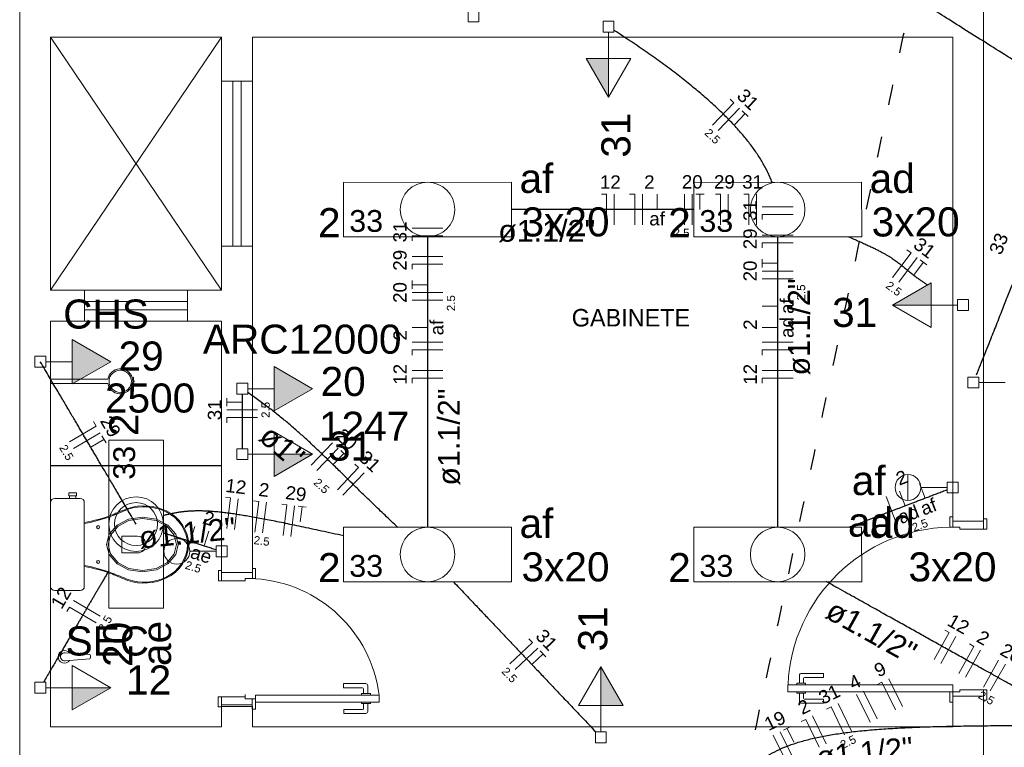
# Model space of a CAD drawing. Header units: millimetres. Extents: x 26 to 1362, y 24 to 358.
# Tile 238 of 256: x 1284.72 to 1289.5, y 259.91 to 263.45. Entities that reach past the tile are written whole.
import ezdxf

# ---------------------------------------------------------------- set-up
doc = ezdxf.new("R2010")
doc.units = ezdxf.units.MM
doc.linetypes.add('DOT2', pattern=[3.175, 0, -3.175])
doc.layers.add('ARQ-PISO', color=8, linetype='Continuous')
for name, color, linetype, lineweight in [('EL-Condutos', 4, 'Continuous', 30), ('EL-Fios', 9, 'Continuous', 20), ('EL-Textos condutos', 7, 'Continuous', 20), ('EL-Textos fios', 7, 'Continuous', 20), ('EL-Textos pontos', 5, 'Continuous', 20), ('MB ALVENARIA', 7, 'Continuous', 20), ('MB ESQUADRIA', 7, 'Continuous', 20), ('MB MOBILIÁRIO', 8, 'Continuous', 5), ('MB TEXTO 0', 7, 'Continuous', 20), ('P-SIMBOL', 5, 'Continuous', 20)]:
    doc.layers.add(name, color=color, linetype=linetype, lineweight=lineweight)
doc.styles.add('arial', font='arial.ttf')
doc.styles.add('AvantGardeBkBT', font='txt')

msp = doc.modelspace()

# ---------------------------------------------------------------- hatches: boundary and pattern name
at = {"layer": 'P-SIMBOL', "linetype": 'Continuous'}
for points in [[(1287.5786, 263.2569), (1287.5786, 263.0694), (1287.4704, 263.2569)], [(1289.1465, 262.0591), (1288.959, 262.0591), (1289.1465, 262.1674)], [(1284.9726, 261.6759), (1285.1601, 261.7842), (1284.9726, 261.8924)], [(1285.9536, 261.5447), (1286.141, 261.6529), (1285.9535, 261.7612)], [(1285.9536, 261.3348), (1286.1411, 261.3348), (1285.9536, 261.2265)], [(1287.5413, 260.114), (1287.5413, 260.3015), (1287.6495, 260.114)], [(1284.9726, 260.2002), (1285.1601, 260.2002), (1284.9726, 260.092)]]:
    msp.add_hatch(color=256, dxfattribs=at).paths.add_polyline_path(points)

# ---------------------------------------------------------------- linework, layer by layer
at = {"layer": 'ARQ-PISO'}
msp.add_lwpolyline([(1284.868, 261.2805), (1284.868, 261.2805), (1285.699, 261.2805)], dxfattribs=at)
at = {"layer": 'EL-Condutos', "linetype": 'DOT2', "ltscale": 0.05}
msp.add_spline([(1285.0543, 244.8112), (1285.4741, 246.78), (1285.867, 248.6223), (1286.2347, 250.3469), (1286.5793, 251.963), (1286.9027, 253.4796), (1287.2069, 254.9057), (1287.4936, 256.2505), (1287.7649, 257.5229), (1288.0228, 258.7319), (1288.269, 259.8867), (1288.5056, 260.9963), (1288.7345, 262.0696), (1288.9576, 263.1159), (1289.1768, 264.144), (1289.3942, 265.1631), (1289.6115, 266.1822), (1289.8307, 267.2104), (1290.0538, 268.2566), (1290.2827, 269.33), (1290.5193, 270.4396), (1290.7656, 271.5944), (1291.0234, 272.8034), (1291.2947, 274.0758), (1291.5815, 275.4205), (1291.8856, 276.8467), (1292.209, 278.3633), (1292.5536, 279.9794), (1292.9214, 281.704), (1293.3142, 283.5462), (1293.734, 285.5151)], degree=3, dxfattribs=at)
at = {"layer": 'EL-Condutos', "linetype": 'Continuous'}
for points in [[(1289.7541, 263.1175), (1289.6317, 263.1947), (1289.5164, 263.2674), (1289.4079, 263.3359), (1289.3055, 263.4004), (1289.2089, 263.4614), (1289.1174, 263.519), (1289.0306, 263.5738), (1288.9481, 263.6258), (1288.8692, 263.6756), (1288.7934, 263.7233), (1288.7204, 263.7694), (1288.6496, 263.8141), (1288.5804, 263.8577), (1288.5123, 263.9006), (1288.445, 263.9431), (1288.3778, 263.9855), (1288.3103, 264.0281), (1288.2419, 264.0712), (1288.1722, 264.1151), (1288.1006, 264.1603), (1288.0267, 264.2069), (1287.95, 264.2553), (1287.8699, 264.3058), (1287.7859, 264.3588), (1287.6976, 264.4145), (1287.6044, 264.4732), (1287.5058, 264.5354), (1287.4014, 264.6013), (1287.2905, 264.6711), (1287.1729, 264.7454)], [(1288.373, 262.6559), (1288.3641, 262.6783), (1288.3541, 262.7008), (1288.3428, 262.7235), (1288.3304, 262.7462), (1288.3167, 262.7692), (1288.3019, 262.7922), (1288.2859, 262.8155), (1288.2687, 262.8388), (1288.2503, 262.8623), (1288.2308, 262.886), (1288.2102, 262.9098), (1288.1884, 262.9337), (1288.1654, 262.9579), (1288.1413, 262.9821), (1288.1161, 263.0066), (1288.0898, 263.0312), (1288.0623, 263.0559), (1288.0337, 263.0808), (1288.0041, 263.1059), (1287.9733, 263.1312), (1287.9414, 263.1566), (1287.9085, 263.1822), (1287.8744, 263.208), (1287.8393, 263.234), (1287.8031, 263.2602), (1287.7658, 263.2865), (1287.7275, 263.313), (1287.6881, 263.3397), (1287.6477, 263.3666), (1287.6062, 263.3937)], [(1289.7537, 262.6989), (1289.7398, 262.6638), (1289.7265, 262.6302), (1289.7137, 262.598), (1289.7014, 262.5669), (1289.6895, 262.537), (1289.678, 262.508), (1289.6668, 262.4797), (1289.6559, 262.4521), (1289.6452, 262.4251), (1289.6346, 262.3984), (1289.6241, 262.3719), (1289.6136, 262.3454), (1289.6031, 262.3189), (1289.5925, 262.2922), (1289.5818, 262.2652), (1289.5709, 262.2376), (1289.5597, 262.2094), (1289.5482, 262.1804), (1289.5363, 262.1504), (1289.524, 262.1194), (1289.5112, 262.0872), (1289.4979, 262.0536), (1289.484, 262.0185), (1289.4694, 261.9817), (1289.4541, 261.9431), (1289.4381, 261.9026), (1289.4212, 261.8601), (1289.4035, 261.8153), (1289.3848, 261.7681), (1289.3651, 261.7184)], [(1287.9923, 262.5235), (1287.9568, 262.5235), (1287.9226, 262.5235), (1287.8895, 262.5235), (1287.8575, 262.5235), (1287.8265, 262.5235), (1287.7963, 262.5235), (1287.767, 262.5235), (1287.7383, 262.5235), (1287.7103, 262.5235), (1287.6828, 262.5235), (1287.6557, 262.5235), (1287.629, 262.5235), (1287.6025, 262.5235), (1287.5762, 262.5235), (1287.55, 262.5235), (1287.5238, 262.5235), (1287.4976, 262.5235), (1287.4711, 262.5235), (1287.4444, 262.5235), (1287.4173, 262.5235), (1287.3898, 262.5235), (1287.3618, 262.5235), (1287.3331, 262.5235), (1287.3037, 262.5235), (1287.2736, 262.5235), (1287.2425, 262.5235), (1287.2105, 262.5235), (1287.1775, 262.5235), (1287.1432, 262.5235), (1287.1078, 262.5235)], [(1286.6995, 262.3913), (1286.6995, 262.3265), (1286.6995, 262.2655), (1286.6995, 262.2078), (1286.6995, 262.1532), (1286.6995, 262.1015), (1286.6995, 262.0525), (1286.6995, 262.0058), (1286.6995, 261.9612), (1286.6995, 261.9184), (1286.6995, 261.8772), (1286.6995, 261.8373), (1286.6995, 261.7984), (1286.6995, 261.7603), (1286.6995, 261.7228), (1286.6995, 261.6855), (1286.6995, 261.6482), (1286.6995, 261.6107), (1286.6995, 261.5726), (1286.6995, 261.5337), (1286.6995, 261.4938), (1286.6995, 261.4526), (1286.6995, 261.4098), (1286.6995, 261.3652), (1286.6995, 261.3185), (1286.6995, 261.2695), (1286.6995, 261.2178), (1286.6995, 261.1632), (1286.6995, 261.1055), (1286.6995, 261.0444), (1286.6995, 260.9797)], [(1288.4005, 260.9797), (1288.4005, 261.0444), (1288.4005, 261.1055), (1288.4005, 261.1632), (1288.4005, 261.2178), (1288.4005, 261.2695), (1288.4005, 261.3185), (1288.4005, 261.3652), (1288.4005, 261.4098), (1288.4005, 261.4526), (1288.4005, 261.4938), (1288.4005, 261.5337), (1288.4005, 261.5726), (1288.4005, 261.6107), (1288.4005, 261.6482), (1288.4005, 261.6855), (1288.4005, 261.7228), (1288.4005, 261.7603), (1288.4005, 261.7984), (1288.4005, 261.8373), (1288.4005, 261.8772), (1288.4005, 261.9184), (1288.4005, 261.9612), (1288.4005, 262.0058), (1288.4005, 262.0525), (1288.4005, 262.1015), (1288.4005, 262.1532), (1288.4005, 262.2078), (1288.4005, 262.2655), (1288.4005, 262.3265), (1288.4005, 262.3913)], [(1288.7437, 262.3914), (1288.7704, 262.3801), (1288.7951, 262.3694), (1288.8179, 262.3592), (1288.839, 262.3495), (1288.8583, 262.3404), (1288.8761, 262.3316), (1288.8925, 262.3233), (1288.9075, 262.3153), (1288.9213, 262.3077), (1288.934, 262.3003), (1288.9458, 262.2932), (1288.9566, 262.2863), (1288.9666, 262.2796), (1288.976, 262.273), (1288.9849, 262.2666), (1288.9933, 262.2602), (1289.0014, 262.2538), (1289.0093, 262.2474), (1289.0171, 262.241), (1289.025, 262.2345), (1289.0329, 262.2279), (1289.0411, 262.2211), (1289.0497, 262.2142), (1289.0587, 262.207), (1289.0683, 262.1995), (1289.0785, 262.1918), (1289.0896, 262.1837), (1289.1016, 262.1752), (1289.1147, 262.1663), (1289.1288, 262.1569)], [(1285.2835, 260.995), (1285.261, 261.0332), (1285.24, 261.0689), (1285.2202, 261.1023), (1285.2017, 261.1337), (1285.1844, 261.1631), (1285.1681, 261.1907), (1285.1527, 261.2168), (1285.1382, 261.2415), (1285.1243, 261.2649), (1285.1111, 261.2873), (1285.0984, 261.3088), (1285.0862, 261.3296), (1285.0742, 261.3499), (1285.0624, 261.3698), (1285.0508, 261.3896), (1285.0391, 261.4094), (1285.0274, 261.4293), (1285.0154, 261.4496), (1285.0031, 261.4704), (1284.9904, 261.4919), (1284.9772, 261.5143), (1284.9634, 261.5377), (1284.9489, 261.5624), (1284.9335, 261.5885), (1284.9172, 261.6161), (1284.8998, 261.6455), (1284.8813, 261.6769), (1284.8616, 261.7103), (1284.8406, 261.746), (1284.818, 261.7842)], [(1285.799, 261.6264), (1285.799, 261.6143), (1285.799, 261.6029), (1285.799, 261.592), (1285.799, 261.5818), (1285.799, 261.5721), (1285.799, 261.5629), (1285.799, 261.5541), (1285.799, 261.5458), (1285.799, 261.5377), (1285.799, 261.53), (1285.799, 261.5224), (1285.799, 261.5151), (1285.799, 261.508), (1285.799, 261.5009), (1285.799, 261.4939), (1285.799, 261.4868), (1285.799, 261.4798), (1285.799, 261.4726), (1285.799, 261.4653), (1285.799, 261.4578), (1285.799, 261.45), (1285.799, 261.442), (1285.799, 261.4336), (1285.799, 261.4248), (1285.799, 261.4156), (1285.799, 261.4059), (1285.799, 261.3957), (1285.799, 261.3849), (1285.799, 261.3734), (1285.799, 261.3613)], [(1286.5551, 260.9793), (1286.5234, 261.0091), (1286.493, 261.0378), (1286.4637, 261.0657), (1286.4356, 261.0928), (1286.4085, 261.119), (1286.3823, 261.1445), (1286.357, 261.1692), (1286.3325, 261.1932), (1286.3087, 261.2167), (1286.2856, 261.2395), (1286.2629, 261.2617), (1286.2407, 261.2835), (1286.2189, 261.3047), (1286.1974, 261.3256), (1286.176, 261.346), (1286.1548, 261.3661), (1286.1337, 261.3859), (1286.1125, 261.4055), (1286.0912, 261.4248), (1286.0697, 261.444), (1286.0478, 261.463), (1286.0257, 261.4819), (1286.003, 261.5008), (1285.9799, 261.5197), (1285.9561, 261.5386), (1285.9316, 261.5575), (1285.9064, 261.5766), (1285.8802, 261.5959), (1285.8532, 261.6154), (1285.8251, 261.6351)], [(1288.7478, 260.9804), (1288.7611, 260.9855), (1288.7743, 260.9905), (1288.7873, 260.9955), (1288.8001, 261.0004), (1288.8129, 261.0053), (1288.8256, 261.0102), (1288.8384, 261.0151), (1288.8512, 261.02), (1288.864, 261.0249), (1288.877, 261.0299), (1288.8902, 261.0349), (1288.9035, 261.04), (1288.9171, 261.0452), (1288.931, 261.0505), (1288.9452, 261.0559), (1288.9597, 261.0615), (1288.9747, 261.0672), (1288.9901, 261.0731), (1289.006, 261.0792), (1289.0224, 261.0855), (1289.0394, 261.092), (1289.057, 261.0988), (1289.0753, 261.1057), (1289.0942, 261.113), (1289.1139, 261.1205), (1289.1344, 261.1283), (1289.1556, 261.1365), (1289.1777, 261.1449), (1289.2007, 261.1537), (1289.2247, 261.1629)], [(1286.2926, 260.9377), (1286.237, 260.9499), (1286.1843, 260.9614), (1286.1342, 260.9722), (1286.0867, 260.9823), (1286.0418, 260.9917), (1285.9992, 261.0005), (1285.9589, 261.0086), (1285.9208, 261.0161), (1285.8848, 261.023), (1285.8507, 261.0292), (1285.8185, 261.0348), (1285.788, 261.0398), (1285.7592, 261.0442), (1285.7318, 261.048), (1285.706, 261.0513), (1285.6814, 261.0539), (1285.658, 261.056), (1285.6358, 261.0575), (1285.6145, 261.0585), (1285.5942, 261.059), (1285.5746, 261.0589), (1285.5557, 261.0583), (1285.5373, 261.0572), (1285.5194, 261.0557), (1285.5019, 261.0536), (1285.4846, 261.051), (1285.4674, 261.048), (1285.4503, 261.0445), (1285.433, 261.0405), (1285.4156, 261.0361)], [(1285.4162, 260.9528), (1285.4246, 260.9501), (1285.4327, 260.9476), (1285.4406, 260.9451), (1285.4483, 260.9426), (1285.4558, 260.9402), (1285.4632, 260.9379), (1285.4704, 260.9356), (1285.4776, 260.9333), (1285.4847, 260.931), (1285.4917, 260.9288), (1285.4988, 260.9265), (1285.5059, 260.9243), (1285.5131, 260.922), (1285.5204, 260.9197), (1285.5278, 260.9173), (1285.5353, 260.9149), (1285.543, 260.9125), (1285.5509, 260.91), (1285.559, 260.9074), (1285.5675, 260.9047), (1285.5762, 260.9019), (1285.5852, 260.8991), (1285.5946, 260.8961), (1285.6043, 260.893), (1285.6145, 260.8897), (1285.6251, 260.8864), (1285.6362, 260.8828), (1285.6478, 260.8792), (1285.6599, 260.8753), (1285.6725, 260.8713)], [(1285.1507, 260.7682), (1285.14, 260.7499), (1285.1296, 260.7322), (1285.1196, 260.7152), (1285.11, 260.6987), (1285.1006, 260.6826), (1285.0914, 260.667), (1285.0825, 260.6517), (1285.0737, 260.6367), (1285.065, 260.6218), (1285.0563, 260.6071), (1285.0477, 260.5924), (1285.0391, 260.5777), (1285.0305, 260.5629), (1285.0217, 260.5479), (1285.0128, 260.5327), (1285.0037, 260.5172), (1284.9944, 260.5013), (1284.9848, 260.4849), (1284.9749, 260.4681), (1284.9647, 260.4506), (1284.954, 260.4324), (1284.943, 260.4136), (1284.9315, 260.3939), (1284.9194, 260.3733), (1284.9068, 260.3518), (1284.8936, 260.3292), (1284.8798, 260.3056), (1284.8652, 260.2808), (1284.85, 260.2548), (1284.834, 260.2274)], [(1286.8254, 260.7147), (1286.8539, 260.6846), (1286.881, 260.6561), (1286.9066, 260.6291), (1286.9309, 260.6034), (1286.9541, 260.579), (1286.9762, 260.5556), (1286.9975, 260.5332), (1287.0179, 260.5116), (1287.0377, 260.4908), (1287.0569, 260.4705), (1287.0757, 260.4506), (1287.0943, 260.4311), (1287.1126, 260.4117), (1287.1309, 260.3924), (1287.1493, 260.3731), (1287.1678, 260.3535), (1287.1867, 260.3336), (1287.206, 260.3132), (1287.2259, 260.2923), (1287.2464, 260.2706), (1287.2678, 260.2481), (1287.2901, 260.2245), (1287.3134, 260.1999), (1287.3379, 260.1741), (1287.3637, 260.1468), (1287.391, 260.1181), (1287.4197, 260.0877), (1287.4502, 260.0556), (1287.4824, 260.0216), (1287.5165, 259.9856)], [(1289.7539, 260.0911), (1289.7018, 260.1202), (1289.6524, 260.1479), (1289.6055, 260.1741), (1289.5609, 260.199), (1289.5186, 260.2226), (1289.4782, 260.2452), (1289.4396, 260.2668), (1289.4027, 260.2874), (1289.3672, 260.3073), (1289.333, 260.3264), (1289.2998, 260.3449), (1289.2676, 260.3629), (1289.2361, 260.3805), (1289.2051, 260.3978), (1289.1745, 260.4149), (1289.1441, 260.4319), (1289.1137, 260.4489), (1289.0831, 260.466), (1289.0522, 260.4833), (1289.0207, 260.5009), (1288.9885, 260.5189), (1288.9554, 260.5374), (1288.9212, 260.5565), (1288.8858, 260.5763), (1288.8489, 260.5969), (1288.8104, 260.6184), (1288.7701, 260.641), (1288.7278, 260.6646), (1288.6833, 260.6894), (1288.6365, 260.7156)], [(1288.1423, 259.1652), (1288.1369, 259.2452), (1288.1341, 259.32), (1288.1341, 259.3898), (1288.1371, 259.4547), (1288.1432, 259.515), (1288.1525, 259.5709), (1288.1653, 259.6224), (1288.1816, 259.6698), (1288.2017, 259.7133), (1288.2256, 259.753), (1288.2536, 259.789), (1288.2858, 259.8216), (1288.3223, 259.851), (1288.3633, 259.8772), (1288.4089, 259.9005), (1288.4593, 259.9211), (1288.5147, 259.9391), (1288.5752, 259.9547), (1288.6409, 259.9681), (1288.7121, 259.9794), (1288.7888, 259.9888), (1288.8712, 259.9965), (1288.9595, 260.0026), (1289.0539, 260.0074), (1289.1543, 260.011), (1289.2612, 260.0135), (1289.3745, 260.0152), (1289.4944, 260.0163), (1289.6211, 260.0168), (1289.7548, 260.017)]]:
    msp.add_spline(points, degree=3, dxfattribs=at)
at = {"layer": 'EL-Fios'}
for p, q in [((1288.084, 262.9334), (1288.1878, 263.0417)), ((1288.1698, 263.059), (1288.1878, 263.0417)), ((1288.111, 262.9075), (1288.2149, 263.0157)), ((1288.19, 262.9356), (1288.242, 262.9897)), ((1288.2275, 263.0036), (1288.2564, 262.9759)), ((1287.5438, 262.5985), (1287.5688, 262.5985)), ((1287.5688, 262.4485), (1287.5688, 262.5985)), ((1287.6063, 262.4485), (1287.6063, 262.5985)), ((1287.6813, 262.5985), (1287.7063, 262.5985)), ((1287.7063, 262.4485), (1287.7063, 262.5985)), ((1287.7438, 262.4485), (1287.7438, 262.5985)), ((1287.8145, 262.5235), (1287.8145, 262.5985)), ((1287.9478, 262.4485), (1287.9478, 262.5985)), ((1287.9853, 262.4485), (1287.9853, 262.5985)), ((1288.0028, 262.5985), (1288.0428, 262.5985)), ((1288.0228, 262.5235), (1288.0228, 262.5985)), ((1288.0978, 262.5985), (1288.1228, 262.5985)), ((1288.1228, 262.4485), (1288.1228, 262.5985)), ((1288.1603, 262.4485), (1288.1603, 262.5985)), ((1288.2353, 262.5985), (1288.2603, 262.5985)), ((1288.2603, 262.4485), (1288.2603, 262.5985)), ((1288.2978, 262.4485), (1288.2978, 262.5985)), ((1288.4755, 262.5372), (1288.3255, 262.5372)), ((1288.4755, 262.4997), (1288.3255, 262.4997)), ((1288.3255, 262.4747), (1288.3255, 262.4997)), ((1286.7745, 262.4332), (1286.6245, 262.4332)), ((1286.7745, 262.3957), (1286.6245, 262.3957)), ((1286.6245, 262.3707), (1286.6245, 262.3957)), ((1288.4755, 262.3997), (1288.3255, 262.3997)), ((1288.4755, 262.3622), (1288.3255, 262.3622)), ((1288.3255, 262.3372), (1288.3255, 262.3622)), ((1289.0285, 262.3276), (1289.0485, 262.3125)), ((1286.7745, 262.2957), (1286.6245, 262.2957)), ((1288.3255, 262.2422), (1288.3255, 262.2822)), ((1288.9584, 262.1926), (1289.0485, 262.3125)), ((1288.9884, 262.1701), (1289.0785, 262.29)), ((1289.0925, 262.2795), (1289.1245, 262.2555)), ((1286.7745, 262.2582), (1286.6245, 262.2582)), ((1286.6245, 262.2332), (1286.6245, 262.2582)), ((1288.4005, 262.2622), (1288.3255, 262.2622)), ((1288.4755, 262.2247), (1288.3255, 262.2247)), ((1289.0634, 262.2075), (1289.1085, 262.2675)), ((1286.6245, 262.1382), (1286.6245, 262.1782)), ((1288.4755, 262.1872), (1288.3255, 262.1872)), ((1286.6995, 262.1582), (1286.6245, 262.1582)), ((1286.7745, 262.1207), (1286.6245, 262.1207)), ((1286.7745, 262.0832), (1286.6245, 262.0832)), ((1288.4005, 262.054), (1288.3255, 262.054)), ((1286.6995, 261.95), (1286.6245, 261.95)), ((1288.4005, 261.95), (1288.3255, 261.95)), ((1286.7745, 261.8792), (1286.6245, 261.8792)), ((1286.7745, 261.8417), (1286.6245, 261.8417)), ((1286.6245, 261.8167), (1286.6245, 261.8417)), ((1288.4755, 261.8792), (1288.3255, 261.8792)), ((1288.4755, 261.8417), (1288.3255, 261.8417)), ((1288.3255, 261.8167), (1288.3255, 261.8417)), ((1286.7745, 261.7417), (1286.6245, 261.7417)), ((1286.7745, 261.7042), (1286.6245, 261.7042)), ((1286.6245, 261.6792), (1286.6245, 261.7042)), ((1288.4755, 261.7417), (1288.3255, 261.7417)), ((1288.4755, 261.7042), (1288.3255, 261.7042)), ((1288.3255, 261.6792), (1288.3255, 261.7042)), ((1285.724, 261.5676), (1285.724, 261.6076)), ((1285.799, 261.5876), (1285.724, 261.5876)), ((1285.874, 261.5501), (1285.724, 261.5501)), ((1285.874, 261.5126), (1285.724, 261.5126)), ((1285.724, 261.4876), (1285.724, 261.5126)), ((1284.9603, 261.3953), (1285.0895, 261.4715)), ((1285.0768, 261.493), (1285.0895, 261.4715)), ((1284.9794, 261.363), (1285.1086, 261.4392)), ((1285.1175, 261.4241), (1285.1378, 261.3897)), ((1285.063, 261.3688), (1285.1276, 261.4069)), ((1286.1346, 261.2819), (1286.238, 261.3906)), ((1286.1618, 261.256), (1286.2652, 261.3647)), ((1286.2407, 261.2845), (1286.2924, 261.3389)), ((1286.2779, 261.3526), (1286.3068, 261.3251)), ((1286.2614, 261.1613), (1286.3648, 261.2699)), ((1286.3467, 261.2871), (1286.3648, 261.2699)), ((1286.2886, 261.1354), (1286.392, 261.2441)), ((1289.1168, 261.1216), (1289.0899, 261.1916)), ((1285.718, 261.1254), (1285.7428, 261.1223)), ((1288.9804, 260.9891), (1288.9267, 261.1292)), ((1289.0196, 261.0844), (1288.9928, 261.1545)), ((1285.7246, 260.9734), (1285.7428, 261.1223)), ((1285.7618, 260.9689), (1285.78, 261.1178)), ((1285.8545, 261.1087), (1285.8793, 261.1056)), ((1285.8611, 260.9567), (1285.8793, 261.1056)), ((1285.8983, 260.9522), (1285.9165, 261.1011)), ((1285.9909, 261.092), (1286.0158, 261.0889)), ((1285.9975, 260.94), (1286.0158, 261.0889)), ((1286.0348, 260.9355), (1286.053, 261.0844)), ((1286.0703, 261.0822), (1286.11, 261.0774)), ((1286.0811, 261.0054), (1286.0902, 261.0798)), ((1285.5234, 260.84), (1285.5689, 260.9829)), ((1285.6136, 260.89), (1285.6363, 260.9615)), ((1285.1086, 260.5478), (1284.9791, 260.6236)), ((1284.9475, 260.5697), (1284.9602, 260.5913)), ((1285.0896, 260.5155), (1284.9602, 260.5913)), ((1289.1605, 260.3368), (1289.2337, 260.4678)), ((1289.2119, 260.4799), (1289.2337, 260.4678)), ((1287.1, 260.316), (1287.2088, 260.4192)), ((1287.1916, 260.4374), (1287.2088, 260.4192)), ((1289.1933, 260.3185), (1289.2664, 260.4495)), ((1289.3319, 260.4129), (1289.3537, 260.4007)), ((1287.1258, 260.2888), (1287.2346, 260.392)), ((1287.206, 260.3132), (1287.2604, 260.3648)), ((1287.2467, 260.3793), (1287.2742, 260.3503)), ((1289.2805, 260.2697), (1289.3537, 260.4007)), ((1289.3133, 260.2514), (1289.3865, 260.3824)), ((1289.4006, 260.2027), (1289.4738, 260.3336)), ((1289.4333, 260.1844), (1289.5065, 260.3153)), ((1288.8847, 260.2165), (1288.9072, 260.2274)), ((1288.973, 260.0926), (1288.9072, 260.2274)), ((1289.0067, 260.1091), (1288.9409, 260.2439)), ((1288.8494, 260.0323), (1288.7836, 260.1671)), ((1288.8831, 260.0488), (1288.8173, 260.1836)), ((1288.7595, 259.9885), (1288.6937, 260.1232)), ((1288.6376, 260.0958), (1288.66, 260.1068)), ((1288.7258, 259.972), (1288.66, 260.1068)), ((1288.514, 260.0355), (1288.5365, 260.0465)), ((1288.6023, 259.9117), (1288.5365, 260.0465)), ((1288.636, 259.9281), (1288.5702, 260.0629)), ((1288.4787, 259.8514), (1288.4129, 259.9862)), ((1288.4286, 259.9938), (1288.4646, 260.0114)), ((1288.4795, 259.9352), (1288.4466, 260.0026)), ((1288.445, 259.8349), (1288.3792, 259.9697))]:
    msp.add_line(p, q, dxfattribs=at)
at = {"layer": 'MB ALVENARIA'}
for p, q in [((1284.718, 244.7595), (1284.718, 289.709)), ((1284.868, 262.131), (1284.868, 263.3615)), ((1284.868, 260.0095), (1284.868, 261.9805)), ((1289.251, 260.0095), (1289.251, 260.1595)), ((1289.251, 260.1595), (1289.401, 260.1595)), ((1285.849, 260.1095), (1285.699, 260.1095)), ((1285.699, 260.1095), (1285.699, 260.0095)), ((1285.849, 260.0095), (1285.849, 260.1095))]:
    msp.add_line(p, q, dxfattribs=at)
for points in [[(1289.401, 261.01), (1289.401, 263.5115)], [(1284.868, 263.3615), (1285.699, 263.3615)], [(1285.699, 263.1465), (1285.699, 263.3615)], [(1285.849, 263.1465), (1285.849, 263.3615)], [(1285.849, 263.3615), (1289.251, 263.3615)], [(1289.251, 261.01), (1289.251, 263.3615)], [(1285.699, 263.1465), (1285.849, 263.1465)], [(1285.699, 262.131), (1285.699, 262.346)], [(1285.699, 262.346), (1285.849, 262.346)], [(1285.849, 260.76), (1285.849, 262.346)], [(1284.868, 262.131), (1285.0335, 262.131)], [(1285.0335, 261.9805), (1285.0335, 262.131)], [(1285.5335, 262.131), (1285.699, 262.131)], [(1285.5335, 261.9805), (1285.5335, 262.131)], [(1284.868, 261.9805), (1285.0335, 261.9805)], [(1285.5335, 261.9805), (1285.699, 261.9805)], [(1285.699, 260.76), (1285.699, 261.9805)], [(1289.401, 261.01), (1289.251, 261.01)], [(1285.849, 260.76), (1285.699, 260.76)], [(1289.251, 260.0095), (1289.251, 260.1595)], [(1289.401, 259.709), (1289.401, 260.1595)], [(1285.848, 260.1165), (1285.698, 260.1165)], [(1284.868, 260.0095), (1285.699, 260.0095)], [(1285.849, 260.0095), (1289.251, 260.0095)]]:
    msp.add_lwpolyline(points, dxfattribs=at)
at = {"layer": 'MB ESQUADRIA'}
for p, q in [((1289.251, 260.98), (1289.251, 261.005)), ((1289.401, 260.97), (1289.401, 261.005)), ((1289.286, 260.98), (1289.251, 260.98)), ((1289.286, 260.98), (1289.286, 260.97)), ((1289.286, 260.97), (1289.401, 260.97)), ((1285.699, 260.72), (1285.699, 260.755)), ((1285.699, 260.72), (1285.699, 260.755)), ((1285.849, 260.73), (1285.849, 260.755)), ((1285.849, 260.73), (1285.849, 260.755)), ((1285.814, 260.72), (1285.699, 260.72)), ((1285.814, 260.72), (1285.699, 260.72)), ((1285.814, 260.73), (1285.814, 260.72)), ((1285.814, 260.73), (1285.849, 260.73)), ((1285.814, 260.73), (1285.814, 260.72)), ((1285.814, 260.73), (1285.849, 260.73)), ((1288.516, 260.27), (1288.623, 260.27)), ((1288.623, 260.27), (1288.623, 260.25)), ((1286.2915, 260.22), (1286.2915, 260.2)), ((1286.399, 260.22), (1286.2915, 260.22)), ((1286.2915, 260.22), (1286.2915, 260.2)), ((1286.399, 260.22), (1286.2915, 260.22)), ((1288.4935, 260.215), (1288.4935, 260.2215)), ((1288.4935, 260.2215), (1288.536, 260.2215)), ((1288.506, 260.2215), (1288.506, 260.26)), ((1288.526, 260.245), (1288.526, 260.2215)), ((1288.623, 260.25), (1288.531, 260.25)), ((1288.536, 260.2215), (1288.536, 260.215)), ((1286.2915, 260.2), (1286.3835, 260.2)), ((1286.2915, 260.2), (1286.3835, 260.2)), ((1286.3785, 260.1715), (1286.3785, 260.165)), ((1286.4215, 260.1715), (1286.3785, 260.1715)), ((1286.3785, 260.1715), (1286.3785, 260.165)), ((1286.4215, 260.1715), (1286.3785, 260.1715)), ((1286.389, 260.195), (1286.389, 260.1715)), ((1286.389, 260.195), (1286.389, 260.1715)), ((1286.409, 260.1715), (1286.409, 260.21)), ((1286.409, 260.1715), (1286.409, 260.21)), ((1286.4215, 260.165), (1286.4215, 260.1715)), ((1286.4215, 260.165), (1286.4215, 260.1715)), ((1288.4935, 260.18), (1288.4935, 260.1735)), ((1288.4935, 260.1735), (1288.536, 260.1735)), ((1288.506, 260.1735), (1288.506, 260.135)), ((1288.526, 260.15), (1288.526, 260.1735)), ((1288.536, 260.1735), (1288.536, 260.18)), ((1289.251, 260.1795), (1289.251, 260.1545)), ((1289.286, 260.1795), (1289.251, 260.1795)), ((1289.251, 260.1795), (1289.251, 260.1545)), ((1289.286, 260.1795), (1289.251, 260.1795)), ((1289.286, 260.1895), (1289.401, 260.1895)), ((1289.286, 260.1795), (1289.286, 260.1895)), ((1289.286, 260.1895), (1289.401, 260.1895)), ((1289.286, 260.1795), (1289.286, 260.1895)), ((1289.401, 260.1895), (1289.401, 260.1545)), ((1289.401, 260.1895), (1289.401, 260.1545)), ((1285.813, 260.156), (1285.698, 260.1565)), ((1285.813, 260.156), (1285.698, 260.1565)), ((1285.813, 260.1565), (1285.698, 260.1565)), ((1285.698, 260.1565), (1285.698, 260.1215)), ((1285.698, 260.1565), (1285.698, 260.1215)), ((1285.813, 260.1665), (1285.813, 260.156)), ((1285.813, 260.1465), (1285.813, 260.1565)), ((1285.813, 260.1465), (1285.813, 260.1565)), ((1285.813, 260.1465), (1285.848, 260.1465)), ((1285.813, 260.1465), (1285.848, 260.1465)), ((1285.848, 260.1465), (1285.848, 260.1215)), ((1285.848, 260.1465), (1285.848, 260.1215)), ((1286.3785, 260.1235), (1286.3785, 260.13)), ((1286.3785, 260.1235), (1286.3785, 260.13)), ((1286.4215, 260.1235), (1286.3785, 260.1235)), ((1286.4215, 260.1235), (1286.3785, 260.1235)), ((1286.389, 260.1), (1286.389, 260.1235)), ((1286.389, 260.1), (1286.389, 260.1235)), ((1286.409, 260.1235), (1286.409, 260.085)), ((1286.409, 260.1235), (1286.409, 260.085)), ((1286.4215, 260.13), (1286.4215, 260.1235)), ((1286.4215, 260.13), (1286.4215, 260.1235)), ((1288.516, 260.125), (1288.623, 260.125)), ((1288.623, 260.145), (1288.531, 260.145)), ((1288.623, 260.125), (1288.623, 260.145)), ((1286.292, 260.075), (1286.292, 260.095)), ((1286.292, 260.095), (1286.384, 260.095)), ((1286.292, 260.075), (1286.292, 260.095)), ((1286.292, 260.095), (1286.384, 260.095)), ((1286.399, 260.075), (1286.292, 260.075)), ((1286.399, 260.075), (1286.292, 260.075))]:
    msp.add_line(p, q, dxfattribs=at)
at = {"layer": 'MB ESQUADRIA', "linetype": 'Continuous'}
for points in [[(1284.868, 263.3615), (1285.699, 262.131)], [(1285.699, 263.3615), (1284.868, 262.131)], [(1285.699, 262.346), (1285.699, 263.1465)], [(1285.754, 262.346), (1285.754, 263.1465)], [(1285.794, 262.346), (1285.794, 263.1465)], [(1285.849, 262.346), (1285.849, 263.1465)], [(1285.5335, 262.131), (1285.0335, 262.131)], [(1285.0335, 262.076), (1285.5335, 262.076)], [(1285.0335, 262.036), (1285.5335, 262.036)], [(1285.0335, 261.9805), (1285.5335, 261.9805)]]:
    msp.add_lwpolyline(points, dxfattribs=at)
at = {"layer": 'MB ESQUADRIA'}
for points in [[(1289.251, 261.005), (1289.251, 261.03), (1289.236, 261.03), (1289.236, 260.98), (1289.251, 260.98), (1289.251, 260.98)], [(1289.401, 260.97), (1289.416, 260.97), (1289.416, 261.02), (1289.401, 261.02), (1289.401, 261.005)], [(1285.699, 260.72), (1285.6835, 260.72), (1285.6835, 260.77), (1285.699, 260.77), (1285.699, 260.755)], [(1285.699, 260.72), (1285.6835, 260.72), (1285.6835, 260.77), (1285.699, 260.77), (1285.699, 260.755)], [(1285.849, 260.755), (1285.849, 260.78), (1285.864, 260.78), (1285.864, 260.73), (1285.849, 260.73), (1285.849, 260.73)], [(1285.849, 260.755), (1285.849, 260.78), (1285.864, 260.78), (1285.864, 260.73), (1285.849, 260.73), (1285.849, 260.73)], [(1289.251, 260.1545), (1289.251, 260.1295), (1289.236, 260.1295), (1289.236, 260.1795), (1289.251, 260.1795), (1289.251, 260.1795)], [(1289.251, 260.1545), (1289.251, 260.1295), (1289.236, 260.1295), (1289.236, 260.1795), (1289.251, 260.1795), (1289.251, 260.1795)], [(1289.401, 260.1895), (1289.416, 260.1895), (1289.416, 260.1395), (1289.401, 260.1395), (1289.401, 260.1545)], [(1289.401, 260.1895), (1289.416, 260.1895), (1289.416, 260.1395), (1289.401, 260.1395), (1289.401, 260.1545)], [(1285.698, 260.1565), (1285.683, 260.1565), (1285.683, 260.1065), (1285.698, 260.1065), (1285.698, 260.1215)], [(1285.698, 260.1565), (1285.683, 260.1565), (1285.683, 260.1065), (1285.698, 260.1065), (1285.698, 260.1215)], [(1285.848, 260.1215), (1285.848, 260.0965), (1285.8635, 260.0965), (1285.8635, 260.1465), (1285.848, 260.1465), (1285.848, 260.1465)], [(1285.848, 260.1215), (1285.848, 260.0965), (1285.8635, 260.0965), (1285.8635, 260.1465), (1285.848, 260.1465), (1285.848, 260.1465)], [(1286.4645, 260.1645), (1285.864, 260.1645), (1285.864, 260.1295), (1286.4645, 260.1295), (1286.4645, 260.1645)]]:
    msp.add_lwpolyline(points, dxfattribs=at)
msp.add_lwpolyline([(1289.251, 260.2145), (1288.4505, 260.2145), (1288.4505, 260.1795), (1289.251, 260.1795), (1289.251, 260.2145)], close=True, dxfattribs=at)
at = {"layer": 'MB ESQUADRIA', "linetype": 'Continuous'}
for centre, radius, start, end in [((1289.252, 260.178), 0.8023, 91.1406, 177.349), ((1285.8205, 260.082), 0.6491, 7.2854, 86.1598), ((1285.8205, 260.082), 0.6491, 7.2854, 86.1598)]:
    msp.add_arc(centre, radius, start, end, dxfattribs=at)
at = {"layer": 'MB ESQUADRIA'}
for centre, radius, start, end in [((1288.516, 260.26), 0.01, 89.9711, 179.971), ((1286.399, 260.21), 0.01, 0.0289, 90.0289), ((1286.399, 260.21), 0.01, 0.0289, 90.0289), ((1288.531, 260.245), 0.005, 89.9711, 179.971), ((1286.3835, 260.195), 0.005, 0.0289, 90.0289), ((1286.3835, 260.195), 0.005, 0.0289, 90.0289), ((1288.516, 260.135), 0.01, 179.971, 269.971), ((1288.531, 260.15), 0.005, 179.971, 269.971), ((1286.384, 260.1), 0.005, 270.029, 0.0289), ((1286.384, 260.1), 0.005, 270.029, 0.0289), ((1286.399, 260.085), 0.01, 270.029, 0.0289), ((1286.399, 260.085), 0.01, 270.029, 0.0289)]:
    msp.add_arc(centre, radius, start, end, dxfattribs=at)
at = {"layer": 'MB MOBILIÁRIO'}
for p, q in [((1285.1465, 261.699), (1284.868, 261.699)), ((1284.868, 261.679), (1284.868, 261.699)), ((1285.2705, 261.709), (1285.2645, 261.707)), ((1285.1465, 261.679), (1284.868, 261.679)), ((1285.2645, 261.671), (1285.27, 261.6695)), ((1285.274, 261.689), (1285.2675, 261.689)), ((1285.274, 261.689), (1285.2675, 261.689)), ((1284.868, 261.0995), (1284.868, 260.692)), ((1284.9385, 260.37), (1284.96, 260.3685)), ((1284.9605, 260.3695), (1285.058, 260.361)), ((1284.9385, 260.331), (1284.96, 260.3325)), ((1284.96, 260.3325), (1285.058, 260.3405)), ((1285.0625, 260.356), (1285.0625, 260.3455))]:
    msp.add_line(p, q, dxfattribs=at)
for points in [[(1284.9935, 261.1325), (1284.9935, 261.1475), (1284.9755, 261.1475), (1284.9575, 261.1475), (1284.9575, 261.1325), (1284.9605, 261.1325), (1284.9605, 261.1195)], [(1284.9605, 261.1325), (1284.9905, 261.1325)], [(1284.9905, 261.1325), (1284.9905, 261.1195)], [(1284.9935, 261.1325), (1284.9905, 261.1325)], [(1284.868, 261.0995), (1284.868, 261.0995), (1284.8695, 261.1075), (1284.874, 261.114), (1284.8805, 261.118), (1284.8885, 261.1195), (1285.012, 261.1195), (1285.012, 261.1195), (1285.02, 261.118), (1285.0265, 261.114), (1285.0305, 261.1075), (1285.032, 261.0995), (1285.032, 260.896)], [(1285.1405, 260.896), (1285.153, 260.9455), (1285.153, 260.9455), (1285.1915, 260.9905), (1285.1915, 260.9905), (1285.246, 261.019), (1285.246, 261.019), (1285.3145, 261.0295), (1285.3145, 261.0295), (1285.383, 261.019), (1285.383, 261.019), (1285.4375, 260.9905), (1285.4375, 260.9905), (1285.476, 260.9455), (1285.476, 260.9455), (1285.4885, 260.896), (1285.4885, 260.896), (1285.476, 260.847), (1285.476, 260.847), (1285.4375, 260.8015), (1285.4375, 260.8015), (1285.383, 260.773), (1285.383, 260.773), (1285.3145, 260.7625), (1285.3145, 260.7625), (1285.246, 260.773), (1285.246, 260.773), (1285.1915, 260.8015), (1285.1915, 260.8015), (1285.153, 260.847), (1285.153, 260.847), (1285.1405, 260.896), (1285.1405, 260.896)], [(1285.033, 260.9985), (1285.033, 260.9985), (1285.032, 260.9985)], [(1285.1485, 260.896), (1285.16, 260.942), (1285.16, 260.942), (1285.1965, 260.985), (1285.1965, 260.985), (1285.249, 261.012), (1285.249, 261.012), (1285.3145, 261.0225), (1285.3145, 261.0225), (1285.3805, 261.012), (1285.3805, 261.012), (1285.4325, 260.985), (1285.4325, 260.985), (1285.4685, 260.942), (1285.4685, 260.942), (1285.4805, 260.896), (1285.4805, 260.896), (1285.4685, 260.85), (1285.4685, 260.85), (1285.4325, 260.8075), (1285.4325, 260.8075), (1285.3805, 260.78), (1285.3805, 260.78), (1285.3145, 260.77), (1285.3145, 260.77), (1285.249, 260.78), (1285.249, 260.78), (1285.1965, 260.8075), (1285.1965, 260.8075), (1285.16, 260.85), (1285.16, 260.85), (1285.1485, 260.896), (1285.1485, 260.896)], [(1285.291, 260.936), (1285.2135, 260.936), (1285.2135, 260.8955)], [(1284.868, 260.692), (1284.868, 260.692), (1284.8695, 260.684), (1284.874, 260.6785), (1284.8805, 260.674), (1284.8885, 260.6725), (1285.012, 260.6725), (1285.012, 260.6725), (1285.02, 260.674), (1285.0265, 260.6785), (1285.0305, 260.684), (1285.032, 260.692), (1285.032, 260.896)], [(1285.291, 260.8555), (1285.2135, 260.8555), (1285.2135, 260.896)], [(1285.033, 260.7935), (1285.033, 260.7935), (1285.032, 260.794)]]:
    msp.add_lwpolyline(points, dxfattribs=at)
for centre, radius in [((1285.2065, 261.689), 0.0542), ((1285.099, 260.98), 0.00752), ((1285.099, 260.8115), 0.00752)]:
    msp.add_circle(centre, radius, dxfattribs=at)
for centre, radius, start, end in [((1285.2065, 261.689), 0.0608, 17.388, 170.531), ((1285.2065, 261.689), 0.0608, 343.009, 17.388), ((1285.2705, 261.7085), 0.000485, 353.979, 107.388), ((1285.3095, 261.704), 0.0388, 173.979, 203.353), ((1285.2065, 261.689), 0.0608, 189.469, 343.009), ((1285.2705, 261.67), 0.000485, 253.009, 5.2895), ((1285.3095, 261.6735), 0.0388, 156.647, 185.289), ((1285.3215, 260.8285), 0.255, 64.5542, 107.91), ((1285.322, 260.8325), 0.2469, 64.2375, 108.133), ((1284.9015, 261.755), 0.7631, 279.837, 290.309), ((1284.9015, 261.755), 0.7678, 279.837, 290.309), ((1274.1225, 287.7265), 28.8818, 292.482, 292.646), ((1274.7215, 286.2875), 27.3278, 292.474, 292.649), ((1285.349, 260.888), 0.1852, 2.7919, 64.2375), ((1285.349, 260.888), 0.19, 2.7919, 64.2375), ((1285.291, 260.8955), 0.0405, 270, 90), ((1285.349, 260.9045), 0.1852, 295.762, 357.208), ((1285.349, 260.9045), 0.19, 295.762, 357.208), ((1284.9015, 260.037), 0.7678, 69.6909, 80.163), ((1284.9015, 260.037), 0.7631, 69.6909, 80.163), ((1274.1225, 234.066), 28.8818, 67.3538, 67.5183), ((1274.7215, 235.505), 27.3278, 67.3514, 67.5257), ((1285.3215, 260.9635), 0.255, 252.09, 295.446), ((1285.322, 260.96), 0.2469, 251.867, 295.762), ((1284.9355, 260.3505), 0.0309, 37.1379, 322.862), ((1284.9355, 260.3505), 0.0197, 81.1075, 278.893), ((1285.0575, 260.356), 0.005, 0, 85.5537), ((1285.0575, 260.3455), 0.005, 274.446, 0)]:
    msp.add_arc(centre, radius, start, end, dxfattribs=at)
at = {"layer": 'P-SIMBOL'}
for p, q in [((1286.896, 263.435), (1286.896, 263.488)), ((1286.9491, 263.488), (1286.9491, 263.435)), ((1286.9491, 263.435), (1286.896, 263.435)), ((1287.5521, 263.438), (1287.6052, 263.438)), ((1287.5521, 263.385), (1287.5521, 263.438)), ((1287.6052, 263.438), (1287.6052, 263.385)), ((1287.6052, 263.385), (1287.5521, 263.385)), ((1287.5786, 263.2569), (1287.5786, 263.385)), ((1287.5786, 263.0694), (1287.4704, 263.2569)), ((1287.4704, 263.2569), (1287.6869, 263.2569)), ((1287.5786, 263.0694), (1287.5786, 263.2569)), ((1287.6869, 263.2569), (1287.5786, 263.0694)), ((1286.2914, 262.6555), (1287.1074, 262.6564)), ((1286.2914, 262.6555), (1286.2917, 262.3905)), ((1287.1074, 262.6564), (1287.1077, 262.3914)), ((1287.9924, 262.6555), (1288.8084, 262.6564)), ((1287.9924, 262.6555), (1287.9927, 262.3905)), ((1288.8084, 262.6564), (1288.8087, 262.3914)), ((1286.2917, 262.3905), (1287.1077, 262.3914)), ((1287.9927, 262.3905), (1288.8087, 262.3914)), ((1288.959, 262.0591), (1289.1465, 262.1674)), ((1289.1465, 262.1674), (1289.1465, 261.9509)), ((1289.2745, 262.0326), (1289.2745, 262.0856)), ((1289.2745, 262.0856), (1289.3276, 262.0856)), ((1289.3276, 262.0856), (1289.3276, 262.0326)), ((1288.959, 262.0591), (1289.1465, 262.0591)), ((1289.1465, 261.9509), (1288.959, 262.0591)), ((1289.1465, 262.0591), (1289.2745, 262.0591)), ((1289.3276, 262.0326), (1289.2745, 262.0326)), ((1284.9726, 261.6759), (1284.9726, 261.8924)), ((1284.9726, 261.8924), (1285.1601, 261.7842)), ((1284.7915, 261.7576), (1284.7915, 261.8107)), ((1284.7915, 261.8107), (1284.8446, 261.8107)), ((1284.8446, 261.8107), (1284.8446, 261.7576)), ((1284.8446, 261.7576), (1284.7915, 261.7576)), ((1284.9726, 261.7842), (1284.8446, 261.7842)), ((1285.1601, 261.7842), (1284.9726, 261.6759)), ((1285.9535, 261.7612), (1286.141, 261.6529)), ((1285.9535, 261.5447), (1285.9535, 261.7612)), ((1289.3245, 261.6565), (1289.3245, 261.7095)), ((1289.3245, 261.7095), (1289.3776, 261.7095)), ((1289.3776, 261.7095), (1289.3776, 261.6565)), ((1285.7725, 261.6264), (1285.7725, 261.6794)), ((1285.7725, 261.6794), (1285.8256, 261.6794)), ((1285.8256, 261.6794), (1285.8256, 261.6264)), ((1285.9535, 261.6529), (1285.8256, 261.6529)), ((1286.141, 261.6529), (1285.9535, 261.5447)), ((1289.3776, 261.6565), (1289.3245, 261.6565)), ((1289.5056, 261.683), (1289.3776, 261.683)), ((1285.8256, 261.6264), (1285.7725, 261.6264)), ((1285.9536, 261.443), (1286.1411, 261.3348)), ((1285.9536, 261.2265), (1285.9536, 261.443)), ((1285.416, 261.403), (1285.151, 261.403)), ((1285.151, 261.403), (1285.151, 260.587)), ((1285.416, 261.403), (1285.416, 260.587)), ((1285.7725, 261.3082), (1285.7725, 261.3613)), ((1285.7725, 261.3613), (1285.8256, 261.3613)), ((1285.8256, 261.3613), (1285.8256, 261.3082)), ((1285.9536, 261.3348), (1285.8256, 261.3348)), ((1286.1411, 261.3348), (1285.9536, 261.3348)), ((1286.1411, 261.3348), (1285.9536, 261.2265)), ((1285.8256, 261.3082), (1285.7725, 261.3082)), ((1289.0335, 261.1105), (1289.0335, 261.2355)), ((1289.096, 261.173), (1289.2245, 261.173)), ((1289.2245, 261.1465), (1289.2245, 261.1995)), ((1289.2245, 261.1995), (1289.2776, 261.1995)), ((1289.2776, 261.1995), (1289.2776, 261.1465)), ((1289.2776, 261.1465), (1289.2245, 261.1465)), ((1286.2914, 260.9795), (1287.1074, 260.9804)), ((1287.1074, 260.9804), (1287.1077, 260.7154)), ((1287.9924, 260.9795), (1288.8084, 260.9804)), ((1288.8084, 260.9804), (1288.8087, 260.7154)), ((1286.2914, 260.9795), (1286.2917, 260.7145)), ((1287.9924, 260.9795), (1287.9927, 260.7145)), ((1285.6725, 260.8363), (1285.6725, 260.8894)), ((1285.6725, 260.8894), (1285.7256, 260.8894)), ((1285.7256, 260.8894), (1285.7256, 260.8363)), ((1285.544, 260.8628), (1285.6725, 260.8628)), ((1285.7256, 260.8363), (1285.6725, 260.8363)), ((1286.2917, 260.7145), (1287.1077, 260.7154)), ((1287.9927, 260.7145), (1288.8087, 260.7154)), ((1285.416, 260.587), (1285.151, 260.587)), ((1284.9726, 260.3085), (1285.1601, 260.2002)), ((1284.9726, 260.092), (1284.9726, 260.3085)), ((1287.433, 260.114), (1287.5413, 260.3015)), ((1287.5413, 260.3015), (1287.5413, 260.114)), ((1287.5413, 260.3015), (1287.6495, 260.114)), ((1284.7915, 260.1737), (1284.7915, 260.2267)), ((1284.7915, 260.2267), (1284.8446, 260.2267)), ((1284.8446, 260.2267), (1284.8446, 260.1737)), ((1284.8446, 260.1737), (1284.7915, 260.1737)), ((1284.9726, 260.2002), (1284.8446, 260.2002)), ((1285.1601, 260.2002), (1284.9726, 260.2002)), ((1285.1601, 260.2002), (1284.9726, 260.092)), ((1287.6495, 260.114), (1287.433, 260.114)), ((1287.5413, 260.114), (1287.5413, 259.986)), ((1287.5148, 259.986), (1287.5678, 259.986)), ((1287.5148, 259.933), (1287.5148, 259.986)), ((1287.5678, 259.986), (1287.5678, 259.933)), ((1287.5678, 259.933), (1287.5148, 259.933))]:
    msp.add_line(p, q, dxfattribs=at)
for centre, radius in [((1286.6995, 262.5235), 0.1325), ((1288.4005, 262.5235), 0.1325), ((1289.0335, 261.173), 0.0625), ((1285.2835, 260.995), 0.1325), ((1285.2835, 260.995), 0.1046), ((1286.6995, 260.8475), 0.1325), ((1288.4005, 260.8475), 0.1325), ((1285.4815, 260.8628), 0.0625)]:
    msp.add_circle(centre, radius, dxfattribs=at)

# ---------------------------------------------------------------- texts
at = {"layer": 'EL-Textos condutos', "insert": (1287.2785, 262.3644), "char_height": 0.1059, "width": 0.88956, "attachment_point": 8, "line_spacing_factor": 0.798, "style": 'arial'}
msp.add_mtext('ø1.1/2"', dxfattribs=at)
at = {"layer": 'EL-Textos condutos', "char_height": 0.1059, "attachment_point": 8, "line_spacing_factor": 0.798, "style": 'arial'}
for s, insert, width, rotation in [('ø1.1/2"', (1288.5596, 261.953), 0.88956, 90.0002), ('ø1.1/2"', (1286.8586, 261.418), 0.88956, 90.0002), ('ø1"', (1285.956, 261.3318), 0.38124, 318.8731), ('ø1.1/2"', (1285.5375, 260.8968), 0.88956, 5.7869), ('ø1.1/2"', (1288.8291, 260.426), 0.88956, 330.8021), ('ø1.1/2"', (1288.8285, 259.8303), 0.88956, 5.8384)]:
    msp.add_mtext(s, dxfattribs=dict(at, insert=insert, width=width, rotation=rotation))
at = {"layer": 'EL-Textos fios', "attachment_point": 8, "line_spacing_factor": 0.798, "style": 'arial'}
for s, insert, char_height, width, rotation in [('31', (1288.2329, 263.0345), 0.065, 0.156, 316.1753), ('2.5', (1288.0697, 262.8645), 0.04, 0.144, 316.1753), ('31', (1288.2996, 262.5185), 0.065, 0.156, 90.0002), ('31', (1286.5986, 262.4145), 0.065, 0.156, 90.0002), ('29', (1288.2996, 262.381), 0.065, 0.156, 90.0002), ('31', (1289.0939, 262.3106), 0.065, 0.156, 323.068), ('33', (1289.5051, 262.3454), 0.065, 0.156, 68.3768), ('29', (1286.5986, 262.277), 0.065, 0.156, 90.0002), ('20', (1288.2996, 262.225), 0.065, 0.156, 90.0002), ('2.5', (1288.9525, 262.1225), 0.04, 0.144, 323.068), ('20', (1286.5986, 262.1205), 0.065, 0.156, 90.0002), ('2.5', (1288.5348, 262.1205), 0.04, 0.144, 90.0002), ('2.5', (1286.8338, 262.0685), 0.04, 0.144, 90.0002), ('af', (1288.4786, 262.054), 0.065, 0.156, 90.0002), ('af', (1286.7776, 261.95), 0.065, 0.156, 90.0002), ('ad', (1288.4786, 261.95), 0.065, 0.156, 90.0002), ('2', (1288.2996, 261.9645), 0.065, 0.078, 90.0002), ('2', (1286.5986, 261.9125), 0.065, 0.078, 90.0002), ('12', (1286.5986, 261.723), 0.065, 0.156, 90.0002), ('12', (1288.2996, 261.723), 0.065, 0.156, 90.0002), ('31', (1285.6981, 261.55), 0.065, 0.156, 90.0002), ('2.5', (1285.9333, 261.55), 0.04, 0.144, 90.0002), ('29', (1285.131, 261.4524), 0.065, 0.156, 300.5336), ('20', (1286.2833, 261.3835), 0.065, 0.156, 316.4217), ('2.5', (1284.9279, 261.3327), 0.04, 0.144, 300.5336), ('31', (1286.3963, 261.276), 0.065, 0.156, 316.4217), ('2', (1289.0144, 261.1905), 0.065, 0.078, 20.9416), ('12', (1285.7646, 261.1458), 0.065, 0.156, 353.0222), ('2.5', (1286.1706, 261.1656), 0.04, 0.144, 316.4217), ('2', (1285.9011, 261.1293), 0.065, 0.078, 353.0222), ('29', (1286.0561, 261.1103), 0.065, 0.156, 353.0222), ('af', (1289.1449, 261.0485), 0.065, 0.156, 20.9416), ('2', (1285.6265, 260.9919), 0.065, 0.078, 342.3595), ('ad', (1289.0474, 261.0115), 0.065, 0.156, 20.9416), ('2.5', (1289.0988, 260.9708), 0.04, 0.144, 20.9416), ('2.5', (1285.8911, 260.8931), 0.04, 0.144, 353.0222), ('ae', (1285.59, 260.8159), 0.065, 0.156, 342.3595), ('2.5', (1285.555, 260.7676), 0.04, 0.144, 342.3595), ('12', (1284.947, 260.6208), 0.065, 0.156, 59.6392), ('2.5', (1285.1506, 260.5017), 0.04, 0.144, 59.6392), ('12', (1289.263, 260.4812), 0.065, 0.156, 330.7972), ('31', (1287.2536, 260.4098), 0.065, 0.156, 313.4709), ('2', (1289.383, 260.4142), 0.065, 0.078, 330.7972), ('20', (1289.519, 260.3382), 0.065, 0.156, 330.7972), ('9', (1288.9126, 260.2593), 0.065, 0.078, 26.018), ('2.5', (1287.0826, 260.2481), 0.04, 0.144, 313.4709), ('4', (1288.7891, 260.1988), 0.065, 0.078, 26.018), ('31', (1288.6656, 260.1383), 0.065, 0.156, 26.018), ('2.5', (1289.4045, 260.1325), 0.04, 0.144, 330.7972), ('2', (1288.5421, 260.0783), 0.065, 0.078, 26.018), ('19', (1288.4016, 260.0098), 0.065, 0.156, 26.018), ('2.5', (1288.7517, 259.9184), 0.04, 0.144, 26.018)]:
    msp.add_mtext(s, dxfattribs=dict(at, insert=insert, char_height=char_height, width=width, rotation=rotation))
for s, insert, char_height, width in [('12', (1287.5875, 262.6244), 0.065, 0.156), ('2', (1287.777, 262.6244), 0.065, 0.078), ('20', (1287.9855, 262.6244), 0.065, 0.156), ('29', (1288.1415, 262.6244), 0.065, 0.156), ('31', (1288.279, 262.6244), 0.065, 0.156), ('af', (1287.8145, 262.4454), 0.065, 0.156), ('2.5', (1287.9335, 262.3892), 0.04, 0.144)]:
    msp.add_mtext(s, dxfattribs=dict(at, insert=insert, char_height=char_height, width=width))
at = {"layer": 'EL-Textos pontos', "char_height": 0.1412, "line_spacing_factor": 0.798, "style": 'arial'}
for s, insert, width, attachment_point, rotation in [('31', (1287.6869, 262.885), 0.33888, 8, 90.0002), ('af', (1287.1465, 262.6021), 0.33888, 7, 0.063), ('ad', (1288.8475, 262.6021), 0.33888, 7, 0.063), ('2', (1286.1675, 262.3891), 0.16944, 7, 0.063), ('3x20', (1287.156, 262.3906), 0.67776, 7, 0.063), ('2', (1287.8685, 262.3891), 0.16944, 7, 0.063), ('3x20', (1288.857, 262.3906), 0.67776, 7, 0.063), ('2', (1285.2944, 261.532), 0.16944, 9, 90.0002), ('af', (1287.1465, 260.9261), 0.33888, 7, 0.063), ('ad', (1288.8475, 260.9261), 0.33888, 7, 0.063), ('2', (1286.1675, 260.7131), 0.16944, 7, 0.063), ('3x20', (1287.156, 260.7146), 0.67776, 7, 0.063), ('2', (1287.8685, 260.7131), 0.16944, 7, 0.063), ('3x20', (1289.036, 260.7146), 0.67776, 7, 0.063), ('31', (1287.5744, 260.486), 0.33888, 8, 90.0002), ('20', (1285.2669, 260.5205), 0.33888, 9, 90.0002), ('ae', (1285.4554, 260.525), 0.33888, 9, 90.0002)]:
    msp.add_mtext(s, dxfattribs=dict(at, insert=insert, width=width, attachment_point=attachment_point, rotation=rotation))
for s, insert, width, attachment_point in [('CHS', (1285.1375, 261.9431), 0.50832, 8), ('31', (1288.7745, 261.9511), 0.33888, 8), ('ARC12000', (1286.0905, 261.8211), 1.35552, 8), ('29', (1285.308, 261.7391), 0.33888, 8), ('20', (1286.2895, 261.6156), 0.33888, 8), ('2500', (1285.3515, 261.5351), 0.67776, 8), ('1247', (1286.3915, 261.4001), 0.67776, 8), ('31', (1286.3255, 261.3016), 0.33888, 8), ('af', (1288.925, 261.1341), 0.33888, 9), ('ad', (1288.9615, 260.9321), 0.33888, 9), ('SEC', (1285.144, 260.3546), 0.50832, 8), ('12', (1285.3445, 260.1671), 0.33888, 8)]:
    msp.add_mtext(s, dxfattribs=dict(at, insert=insert, width=width, attachment_point=attachment_point))
at = {"layer": 'MB TEXTO 0', "insert": (1287.4, 261.9541), "char_height": 0.08506, "width": 0.816533, "attachment_point": 7, "rotation": 0.0008, "line_spacing_factor": 0.798, "style": 'AvantGardeBkBT'}
msp.add_mtext('GABINETE', dxfattribs=at)
at = {"layer": 'P-SIMBOL', "char_height": 0.1059, "width": 0.25416, "line_spacing_factor": 0.798, "style": 'arial'}
for insert, attachment_point, rotation in [((1286.319, 262.4134), 7, 0.063), ((1288.02, 262.4134), 7, 0.063), ((1285.2801, 261.3755), 9, 90.0002), ((1286.319, 260.7374), 7, 0.063), ((1288.02, 260.7374), 7, 0.063)]:
    msp.add_mtext('33', dxfattribs=dict(at, insert=insert, attachment_point=attachment_point, rotation=rotation))

doc.saveas('drawing.dxf')
